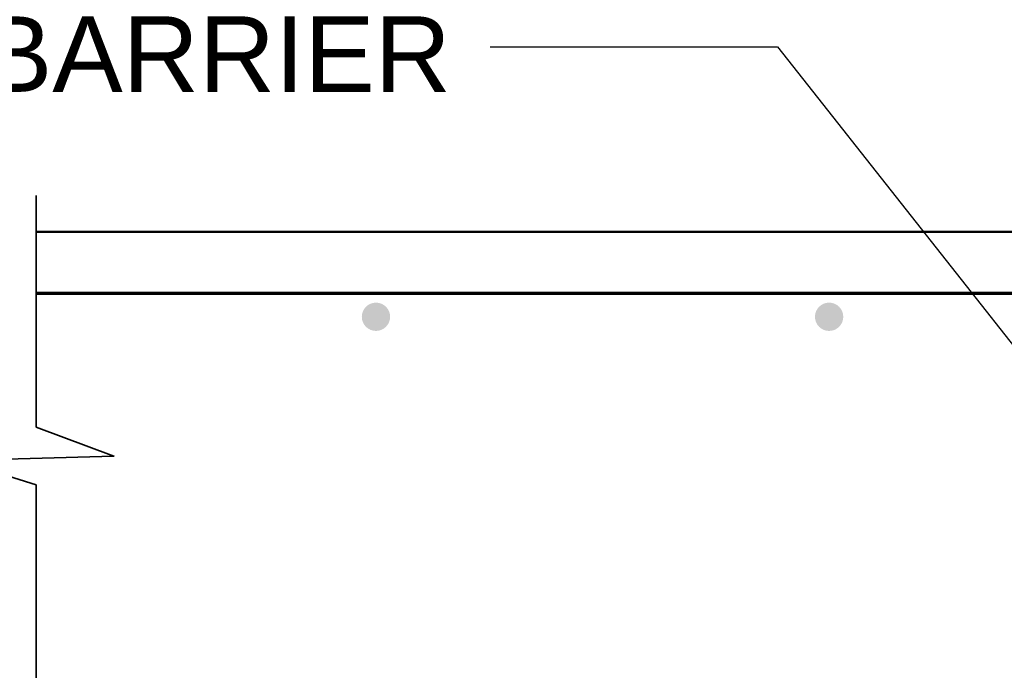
# Model space of a CAD drawing. Extents: x -312 to 328, y -156 to 292.
# Tile 39 of 89: x -161 to -135, y 226 to 244. Entities that reach past the tile are written whole.
import ezdxf

# ---------------------------------------------------------------- set-up
doc = ezdxf.new("R2010")
doc.units = 0
doc.header["$MEASUREMENT"] = 0
for name, color, linetype, lineweight in [('Level 1', 253, 'Continuous', 18), ('S-Anno-Brkl', 2, 'Continuous', 35), ('S-Anno-Text', 53, 'Continuous', 25), ('S-Sect-Conc', 6, 'Continuous', 50), ('S-Sect-Rbar', 7, 'Continuous', 70)]:
    doc.layers.add(name, color=color, linetype=linetype, lineweight=lineweight)
doc.styles.add('NOTES', font='romans.shx')

msp = doc.modelspace()

# ---------------------------------------------------------------- hatches: boundary and pattern name
at = {"layer": 'S-Sect-Rbar'}
for points in [[(-151.83135, 236.22899, 1), (-151.83135, 235.47899, 1)], [(-139.83135, 236.22899, 1), (-139.83135, 235.47899, 1)]]:
    msp.add_hatch(color=256, dxfattribs=at).paths.add_polyline_path(points, flags=16)

# ---------------------------------------------------------------- linework, layer by layer
at = {"layer": 'Level 1', "color": 214, "linetype": 'Continuous', "lineweight": 25}
msp.add_3dface([(-311.9741, -156.26001), (328.0259, -156.26001), (328.0259, 291.73999), (-311.9741, 291.73999)], dxfattribs=at)
msp.add_3dface([(-311.9741, -156.26001), (328.0259, -156.26001), (328.0259, 291.73999), (-311.9741, 291.73999)], dxfattribs=at)
msp.add_3dface([(-311.9741, -156.26001), (328.0259, -156.26001), (328.0259, 291.73999), (-311.9741, 291.73999)], dxfattribs=at)
at = {"layer": 'S-Anno-Brkl'}
for p, q in [((-160.83135, 232.92999), (-160.83135, 239.06274)), ((-160.83135, 219.29812), (-160.83135, 231.39837))]:
    msp.add_line(p, q, dxfattribs=at)
at = {"layer": 'S-Anno-Brkl', "flags": 128}
msp.add_lwpolyline([(-160.83135, 232.92999), (-158.76897, 232.16299), (-162.89372, 232.04499), (-160.83135, 231.39837)], dxfattribs=at)
at = {"layer": 'S-Anno-Text', "flags": 128}
msp.add_lwpolyline([(-148.80622, 243.00949), (-141.19872, 243.00949), (-125.9836, 223.72137)], dxfattribs=at)
at = {"layer": 'S-Sect-Conc'}
msp.add_line((-160.83135, 238.10399), (-112.83135, 238.10399), dxfattribs=at)
at = {"layer": 'S-Sect-Rbar'}
msp.add_line((-160.83135, 236.47899), (-115.83135, 236.47899), dxfattribs=at)

# ---------------------------------------------------------------- texts
at = {"layer": 'S-Anno-Text', "insert": (-162.26508, 247.14632), "char_height": 2, "attachment_point": 1, "style": 'NOTES'}
msp.add_mtext('\\fArial|b0|i0|c0|p39;6" CAPILLARY WATER\\PBARRIER', dxfattribs=at)

doc.saveas('drawing.dxf')
